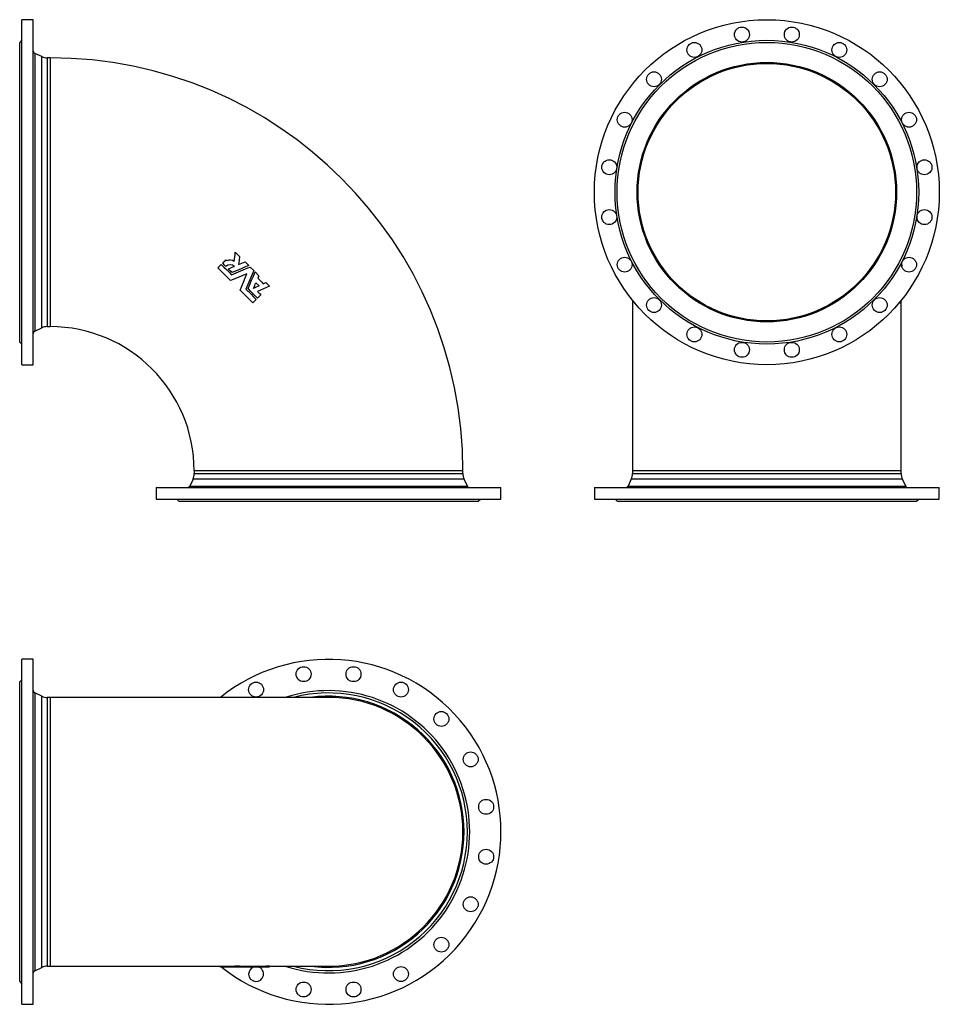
# Model space of a CAD drawing. Extents: x -242 to 1545, y -198 to 1714.
import ezdxf

# ---------------------------------------------------------------- set-up
doc = ezdxf.new("R2010")
doc.units = 0
doc.layers.get('0').update_dxf_attribs({"linetype": 'CONTINUOUS'})

msp = doc.modelspace()

# ---------------------------------------------------------------- linework, layer by layer
at = {"color": 7, "linetype": 'CONTINUOUS'}
for p, q in [((-215.2, 1714.2), (-237.7, 1714.2)), ((-237.7, 1379.2), (-237.7, 1714.2)), ((-215.2, 1379.2), (-215.2, 1714.2)), ((-237.7, 1674.2), (-241.7, 1670.2)), ((-241.7, 1379.2), (-241.7, 1670.2)), ((-198.8, 1642.6), (-212.3, 1648.9)), ((-182.7, 1640.2), (-188.2, 1640.2)), ((-241.7, 1088.2), (-241.7, 1379.2)), ((-237.7, 1044.2), (-237.7, 1379.2)), ((-215.2, 1044.2), (-215.2, 1379.2)), ((177.2, 1262.8), (185.6, 1254.4)), ((159, 1247.9), (161, 1245.9)), ((196.1, 1243.9), (203.4, 1236.7)), ((1472.3, 1233.8), (1472.3, 1243.2)), ((206.2, 1233.9), (212.9, 1227.1)), ((215.7, 1224.3), (223, 1217.1)), ((1471.9, 1235.2), (1472.3, 1235.2)), ((1472.2, 1234.3), (1472.3, 1235.2)), ((217.2, 1203.4), (223.6, 1197.1)), ((231.4, 1201.5), (236.3, 1203.7)), ((236.3, 1203.7), (243.5, 1196.5)), ((948.8, 1169.2), (948.8, 838.2)), ((1469.1, 1164.2), (1469.1, 1167.1)), ((1470.6, 1164.2), (1470.6, 1169)), ((1469.1, 1164.2), (1470.6, 1164.2)), ((1470.8, 838.2), (1470.8, 1165.5)), ((-212.3, 1109.6), (-198.8, 1115.9)), ((-188.2, 1118.2), (-182.7, 1118.2)), ((-241.7, 1088.2), (-237.7, 1084.2)), ((-237.7, 1044.2), (-215.2, 1044.2)), ((97.3, 838.2), (97.3, 832.7)), ((619.3, 832.7), (619.3, 838.2)), ((948.8, 838.2), (948.8, 832.7)), ((1470.8, 832.7), (1470.8, 838.2)), ((23.3, 805.7), (23.3, 783.2)), ((23.3, 805.7), (693.3, 805.7)), ((95, 822.2), (88.7, 808.6)), ((628, 808.6), (621.7, 822.2)), ((693.3, 783.2), (693.3, 805.7)), ((874.8, 805.7), (874.8, 783.2)), ((874.8, 805.7), (1209.8, 805.7)), ((946.5, 822.2), (940.2, 808.6)), ((1209.8, 805.7), (1544.8, 805.7)), ((1479.5, 808.6), (1473.2, 822.2)), ((1544.8, 783.2), (1544.8, 805.7)), ((23.3, 783.2), (693.3, 783.2)), ((63.3, 783.2), (67.3, 779.2)), ((67.3, 779.2), (649.3, 779.2)), ((649.3, 779.2), (653.3, 783.2)), ((874.8, 783.2), (1209.8, 783.2)), ((914.8, 783.2), (918.8, 779.2)), ((918.8, 779.2), (1209.8, 779.2)), ((1209.8, 783.2), (1544.8, 783.2)), ((1209.8, 779.2), (1500.8, 779.2)), ((1500.8, 779.2), (1504.8, 783.2)), ((-215.2, 472), (-237.7, 472)), ((-237.7, -198), (-237.7, 472)), ((-215.2, -198), (-215.2, 472)), ((-237.7, 432), (-241.7, 428)), ((-241.7, -154), (-241.7, 428)), ((-198.8, 400.3), (-212.3, 406.6)), ((-182.7, 398), (-188.2, 398)), ((358.3, 398), (-182.7, 398)), ((-212.3, -132.7), (-198.8, -126.4)), ((-188.2, -124), (-182.7, -124)), ((-182.7, -124), (173.1, -124)), ((150, -124), (150, -124.7)), ((150, -124.7), (152.6, -124.7)), ((152.6, -124), (152.6, -125)), ((159, -124), (159, -125.4)), ((159, -125.4), (161, -125.4)), ((161, -124), (161, -125.4)), ((173.1, -125.5), (189.5, -125.5)), ((174.7, -124), (174.7, -125.5)), ((177.2, -123.6), (177.2, -125.1)), ((177.2, -125.1), (185.6, -125.1)), ((185.6, -123.6), (185.6, -125.1)), ((192.4, -125.5), (199.9, -125.5)), ((196.1, -123.6), (203.4, -123.7)), ((196.1, -123.6), (196.1, -125.1)), ((196.1, -125.1), (203.4, -125.2)), ((199.9, -125.5), (207.1, -125.5)), ((203.4, -123.8), (206.2, -123.7)), ((203.4, -123.7), (203.4, -125.2)), ((206.2, -123.7), (212.9, -123.7)), ((206.2, -123.7), (206.2, -125.2)), ((206.2, -125.2), (212.9, -125.2)), ((209.9, -125.5), (217, -125.5)), ((212.9, -123.9), (215.7, -123.7)), ((212.9, -123.7), (212.9, -125.2)), ((215.7, -123.7), (223, -123.6)), ((215.7, -123.7), (215.7, -125.2)), ((215.7, -125.2), (223, -125.1)), ((217, -125.5), (217.2, -125.5)), ((217.2, -125.5), (223.6, -125.5)), ((222.6, -125.5), (228.5, -125.5)), ((223.6, -125.5), (222.6, -125.5)), ((223, -123.6), (223, -125.1)), ((231.4, -123.8), (236.3, -123.6)), ((231.4, -123.8), (231.4, -125.3)), ((231.4, -125.3), (236.3, -125.1)), ((236.3, -123.6), (243.5, -123.5)), ((236.3, -123.6), (236.3, -125.1)), ((236.3, -125.1), (243.5, -125)), ((243.5, -123.5), (243.5, -125)), ((243.5, -124), (358.3, -124)), ((-241.7, -154), (-237.7, -158)), ((-237.7, -198), (-215.2, -198))]:
    msp.add_line(p, q, dxfattribs=at)
at = {"color": 8, "linetype": 'CONTINUOUS'}
for p, q in [((-212.3, 1648.9), (-212.3, 1379.2)), ((-198.8, 1379.2), (-198.8, 1642.6)), ((-188.2, 1640.2), (-188.2, 1379.2)), ((-182.7, 1640.2), (-182.7, 1118.2)), ((-212.3, 1379.2), (-212.3, 1109.6)), ((-198.8, 1115.9), (-198.8, 1379.2)), ((-188.2, 1379.2), (-188.2, 1118.2)), ((619.3, 838.2), (97.3, 838.2)), ((97.3, 832.7), (619.3, 832.7)), ((1470.8, 838.2), (948.8, 838.2)), ((948.8, 832.7), (1470.8, 832.7)), ((88.7, 808.6), (628, 808.6)), ((621.7, 822.2), (95, 822.2)), ((940.2, 808.6), (1479.5, 808.6)), ((1473.2, 822.2), (946.5, 822.2)), ((-212.3, 406.6), (-212.3, -132.7)), ((-198.8, -126.4), (-198.8, 400.3)), ((-188.2, 398), (-188.2, -124)), ((-182.7, 398), (-182.7, -124))]:
    msp.add_line(p, q, dxfattribs=at)
at = {"color": 7, "linetype": 'CONTINUOUS', "flags": 128}
for points in [[(174.7, 1244.9), (176, 1253.8), (176.6, 1258.3), (177.2, 1262.8)], [(152.6, 1241.4), (155.8, 1244.6), (157.4, 1246.2), (159, 1247.9)], [(185.6, 1254.4), (184.5, 1246.5), (184, 1242.5), (183.4, 1238.5)], [(183.4, 1238.5), (189.8, 1241.2), (193, 1242.6), (196.1, 1243.9)], [(143.3, 1232.1), (146.6, 1235.5), (150, 1238.8)], [(168, 1207.4), (155.6, 1219.7), (149.5, 1225.9), (143.3, 1232.1)], [(150, 1238.8), (155, 1233.8), (160.1, 1228.8), (165.1, 1223.7), (170.1, 1218.7)], [(159, 1234.9), (155.8, 1238.2), (154.2, 1239.8), (152.6, 1241.4)], [(163.7, 1230.3), (169.6, 1232.7), (172.6, 1234), (175.5, 1235.2)], [(171, 1223), (167.3, 1226.6), (165.5, 1228.4), (163.7, 1230.3)], [(170.1, 1218.7), (174.6, 1220.6), (179.1, 1222.5), (183.6, 1224.4), (188.1, 1226.3), (192.6, 1228.2), (197.1, 1230.1), (201.7, 1232), (206.2, 1233.9)], [(203.4, 1236.7), (195.3, 1233.3), (187.2, 1229.8), (179.1, 1226.4), (171, 1223)], [(212.9, 1227.1), (211, 1222.6), (209.1, 1218.1), (207.2, 1213.6), (205.3, 1209.1), (203.4, 1204.6), (201.5, 1200.1), (199.6, 1195.6), (197.7, 1191.1)], [(202.1, 1191.9), (205.5, 1200), (208.9, 1208.1), (212.3, 1216.2), (215.7, 1224.3)], [(1471.8, 1236.1), (1471.8, 1238.2), (1471.8, 1239.8), (1471.8, 1241.1)], [(1472.3, 1235.2), (1472.3, 1235.9), (1472.2, 1236.5), (1472.2, 1237), (1472.2, 1237.4), (1472.2, 1237.8), (1472.2, 1238.1), (1472.2, 1238.3), (1472.2, 1238.4), (1472.2, 1238.4), (1472.1, 1238.4), (1472.1, 1238.2), (1472.1, 1238), (1472, 1237.7), (1472, 1237.3), (1471.9, 1236.9), (1471.9, 1236.4), (1471.8, 1235.8)], [(199.9, 1220.8), (191.9, 1217.4), (183.9, 1214.1), (176, 1210.7), (168, 1207.4)], [(186.4, 1189), (189.8, 1196.9), (193.1, 1204.8), (196.5, 1212.8), (199.9, 1220.8)], [(223, 1217.1), (221.9, 1214.6), (221.4, 1213.3), (220.9, 1212.1)], [(220.9, 1212.1), (226.1, 1206.8), (228.8, 1204.2), (231.4, 1201.5)], [(211.2, 1164.2), (198.8, 1176.6), (192.6, 1182.8), (186.4, 1189)], [(197.7, 1191.1), (207.8, 1181), (212.8, 1176), (217.9, 1170.9)], [(220.5, 1173.5), (211.3, 1182.7), (206.7, 1187.3), (202.1, 1191.9)], [(212.4, 1192.1), (214.8, 1197.8), (216, 1200.6), (217.2, 1203.4)], [(223.6, 1197.1), (220.8, 1195.8), (218, 1194.6), (215.2, 1193.3), (212.4, 1192.1)], [(243.5, 1196.5), (237.8, 1194), (232, 1191.4), (226.3, 1188.9), (220.6, 1186.3)], [(220.6, 1186.3), (223.7, 1183.2), (225.3, 1181.6), (226.9, 1180)], [(217.9, 1170.9), (214.5, 1167.6), (212.8, 1165.9), (211.2, 1164.2)], [(226.9, 1180), (223.7, 1176.7), (222.1, 1175.1), (220.5, 1173.5)], [(144.6, -124), (146.6, -124.3), (150, -124.7)], [(161, -125.4), (162.7, -125.4), (164.4, -125.5), (165.6, -125.5), (166.8, -125.5), (168, -125.5), (169.3, -125.5), (170.4, -125.5), (171.6, -125.5), (172.7, -125.5), (173.8, -125.5), (174.7, -125.5)], [(173.1, -124), (173.8, -124), (174.7, -124)], [(177.2, -123.6), (181.4, -123.6), (183.5, -123.6), (185.6, -123.6)], [(203.4, -125.2), (195.3, -125.5), (189.5, -125.5)], [(220.9, -125.4), (226.1, -125.3), (228.8, -125.3), (231.4, -125.3)], [(223, -123.9), (226.1, -123.8), (228.8, -123.8), (231.4, -123.8)]]:
    msp.add_lwpolyline(points, dxfattribs=at)
at = {"color": 7, "linetype": 'CONTINUOUS'}
for centre, radius in [((1209.8, 1379.2), 335), ((1161.3, 1685.4), 14.5), ((1258.3, 1685.4), 14.5), ((1209.8, 1379.2), 295), ((1209.8, 1379.2), 291), ((1069.1, 1655.5), 14.5), ((1350.6, 1655.5), 14.5), ((1209.8, 1379.2), 252), ((1209.8, 1379.2), 250), ((990.6, 1598.5), 14.5), ((1429, 1598.5), 14.5), ((933.6, 1520), 14.5), ((1486, 1520), 14.5), ((903.6, 1427.7), 14.5), ((1516, 1427.7), 14.5), ((903.6, 1330.8), 14.5), ((1516, 1330.8), 14.5), ((933.6, 1238.5), 14.5), ((1486, 1238.5), 14.5), ((990.6, 1160), 14.5), ((1429, 1160), 14.5), ((1069.1, 1103), 14.5), ((1350.6, 1103), 14.5), ((1161.3, 1073.1), 14.5), ((1258.3, 1073.1), 14.5), ((309.8, 443.2), 14.5), ((406.8, 443.2), 14.5), ((217.6, 413.2), 14.5), ((499, 413.2), 14.5), ((577.5, 356.2), 14.5), ((634.5, 277.7), 14.5), ((664.5, 185.5), 14.5), ((664.5, 88.5), 14.5), ((634.5, -3.8), 14.5), ((577.5, -82.2), 14.5), ((499, -139.2), 14.5), ((309.8, -169.2), 14.5), ((406.8, -169.2), 14.5)]:
    msp.add_circle(centre, radius, dxfattribs=at)
for centre, radius, start, end in [((-210.2, 1653.4), 5, 180, 245), ((-188.2, 1665.2), 25, 245, 270), ((-182.7, 838.2), 802, 0, 90), ((166.9, 1232.8), 14.4, 56.9978, 114.0616), ((167.4, 1226.5), 11.9, 47.1097, 134.9357), ((1353, 1183.4), 119.1, 350.7517, 353.5766), ((-210.2, 1105.1), 5, 115, 180), ((-188.2, 1093.2), 25, 90, 115), ((-182.7, 838.2), 280, 0, 90), ((72.3, 832.7), 25, 335, 0), ((644.3, 832.7), 25, 180, 205), ((923.8, 832.7), 25, 335, 0), ((1495.8, 832.7), 25, 180, 205), ((84.1, 810.7), 5, 270, 335), ((632.5, 810.7), 5, 205, 270), ((935.6, 810.7), 5, 270, 335), ((1484, 810.7), 5, 205, 270), ((358.3, 137), 335, 231.3439, 128.8213), ((-210.2, 411.2), 5, 180, 245), ((-188.2, 423), 25, 245, 270), ((358.3, 137), 261, 270, 90), ((-210.2, -137.2), 5, 115, 180), ((-188.2, -149), 25, 90, 115), ((164.4, 6.5), 132.1, 264.8544, 267.6657), ((174.6, -116.4), 7.58, 270.7071, 290.2128), ((174.6, -117.9), 7.58, 270.7059, 290.2153), ((183.1, -117.8), 7.68, 271.9775, 288.9807), ((182, 140.9), 266.4, 270.3096, 273.0514), ((183.6, 104.8), 228.8, 270.5091, 273.1431), ((193.1, 113), 238.5, 269.8397, 273.1515), ((217.6, -139.2), 14.5, 108.9757, 180), ((217.6, -139.2), 14.5, 180, 71.4429), ((207.4, -83), 42.6, 269.6358, 277.461), ((210.3, -86.5), 39, 267.3958, 277.9457), ((217, -77.7), 47.8, 274.6743, 277.2159), ((229.4, 90), 215.5, 269.7537, 273.7585)]:
    msp.add_arc(centre, radius, start, end, dxfattribs=at)
at = {"color": 8, "linetype": 'CONTINUOUS'}
for radius, start, end in [(274.2, 252.1591, 107.8409), (269.7, 0, 104.5548), (263.3, 0, 97.6475), (269.7, 255.4452, 0), (263.3, 262.3525, 0)]:
    msp.add_arc((358.3, 137), radius, start, end, dxfattribs=at)

doc.saveas('drawing.dxf')
